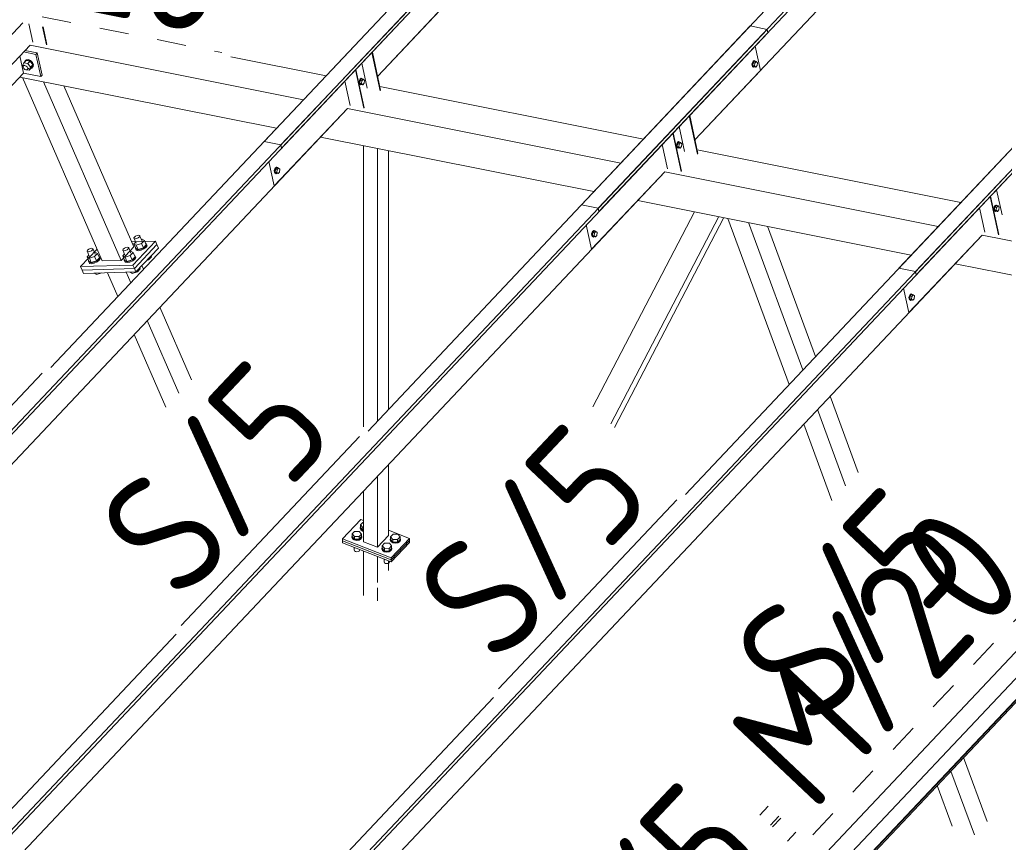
# Model space of a CAD drawing. Header units: millimetres. Extents: x -681 to 506, y -45 to 794.
# Tile 190 of 256: x -253 to -212, y 618 to 651. Entities that reach past the tile are written whole.
import ezdxf

# ---------------------------------------------------------------- set-up
doc = ezdxf.new("R2010")
doc.units = ezdxf.units.MM
doc.header["$LTSCALE"] = 0.6
doc.linetypes.add('XKITLINE00', pattern=[0])
doc.linetypes.add('XKITLINE02', pattern=[4, 2, -2])
for name, color, linetype, lineweight in [('Bolt', 7, 'Continuous', 0), ('Part', 2, 'Continuous', 0), ('PartMark', 3, 'Continuous', 0)]:
    doc.layers.add(name, color=color, linetype=linetype, lineweight=lineweight)
doc.styles.add('ISOCPEUR', font='ISOCPEUR.TTF')

msp = doc.modelspace()

# ---------------------------------------------------------------- linework, layer by layer
at = {"layer": 'Bolt', "color": 3, "linetype": 'XKITLINE00', "lineweight": 0}
for p, q in [((-252.646, 649.4), (-252.595, 649.521)), ((-252.623, 649.367), (-252.646, 649.4)), ((-252.622, 649.381), (-252.576, 649.43)), ((-252.622, 649.381), (-252.595, 649.407)), ((-252.595, 649.521), (-252.503, 649.618)), ((-252.595, 649.521), (-252.434, 649.489)), ((-252.595, 649.407), (-252.551, 649.41)), ((-252.562, 649.556), (-252.56, 649.58)), ((-252.56, 649.58), (-252.511, 649.629)), ((-252.56, 649.58), (-252.543, 649.598)), ((-252.551, 649.41), (-252.502, 649.389)), ((-252.493, 649.647), (-252.543, 649.598)), ((-252.511, 649.629), (-252.43, 649.634)), ((-252.342, 649.586), (-252.503, 649.618)), ((-252.502, 649.389), (-252.461, 649.349)), ((-252.412, 649.652), (-252.493, 649.647)), ((-252.434, 649.489), (-252.342, 649.586)), ((-252.434, 649.489), (-252.324, 649.336)), ((-252.43, 649.634), (-252.339, 649.594)), ((-252.321, 649.613), (-252.412, 649.652)), ((-252.232, 649.434), (-252.342, 649.586)), ((-252.339, 649.594), (-252.262, 649.52)), ((-252.324, 649.336), (-252.232, 649.434)), ((-252.245, 649.539), (-252.321, 649.613)), ((-252.283, 649.313), (-252.232, 649.434)), ((-252.262, 649.52), (-252.221, 649.432)), ((-252.204, 649.45), (-252.245, 649.539)), ((-252.221, 649.432), (-252.226, 649.352)), ((-252.209, 649.37), (-252.204, 649.45)), ((-222.734, 649.536), (-222.751, 649.469)), ((-222.751, 649.469), (-222.748, 649.404)), ((-222.748, 649.404), (-222.727, 649.36)), ((-222.703, 649.587), (-222.734, 649.536)), ((-222.727, 649.464), (-222.711, 649.531)), ((-222.725, 649.4), (-222.727, 649.464)), ((-222.704, 649.355), (-222.725, 649.4)), ((-222.703, 649.523), (-222.716, 649.41)), ((-222.716, 649.41), (-222.668, 649.359)), ((-222.716, 649.41), (-222.646, 649.396)), ((-222.711, 649.531), (-222.679, 649.582)), ((-222.665, 649.609), (-222.703, 649.587)), ((-222.644, 649.587), (-222.703, 649.523)), ((-222.703, 649.523), (-222.634, 649.509)), ((-222.679, 649.582), (-222.642, 649.604)), ((-222.665, 649.609), (-222.642, 649.604)), ((-222.646, 649.396), (-222.634, 649.509)), ((-222.598, 649.346), (-222.646, 649.396)), ((-222.644, 649.587), (-222.574, 649.573)), ((-222.642, 649.604), (-222.608, 649.591)), ((-222.634, 649.509), (-222.574, 649.573)), ((-222.608, 649.591), (-222.602, 649.578)), ((-222.538, 649.409), (-222.598, 649.346)), ((-222.574, 649.573), (-222.526, 649.523)), ((-222.526, 649.523), (-222.538, 649.409)), ((-252.624, 649.338), (-252.622, 649.381)), ((-252.602, 649.29), (-252.624, 649.338)), ((-252.561, 649.25), (-252.602, 649.29)), ((-252.512, 649.228), (-252.561, 649.25)), ((-252.468, 649.231), (-252.512, 649.228)), ((-252.441, 649.258), (-252.468, 649.231)), ((-252.465, 649.234), (-252.375, 649.216)), ((-252.461, 649.349), (-252.438, 649.301)), ((-252.441, 649.258), (-252.395, 649.307)), ((-252.438, 649.301), (-252.441, 649.258)), ((-252.375, 649.216), (-252.324, 649.336)), ((-252.375, 649.216), (-252.283, 649.313)), ((-252.275, 649.303), (-252.294, 649.302)), ((-252.226, 649.352), (-252.275, 649.303)), ((-252.226, 649.352), (-252.209, 649.37)), ((-222.727, 649.36), (-222.693, 649.347)), ((-222.67, 649.342), (-222.704, 649.355)), ((-222.693, 649.347), (-222.67, 649.342)), ((-222.647, 649.355), (-222.67, 649.342)), ((-222.668, 649.359), (-222.598, 649.346)), ((-238.841, 648.814), (-238.858, 648.747)), ((-238.858, 648.747), (-238.855, 648.683)), ((-238.855, 648.683), (-238.834, 648.638)), ((-238.81, 648.865), (-238.841, 648.814)), ((-238.835, 648.743), (-238.818, 648.809)), ((-238.832, 648.678), (-238.835, 648.743)), ((-238.834, 648.638), (-238.8, 648.625)), ((-238.811, 648.633), (-238.832, 648.678)), ((-238.811, 648.802), (-238.823, 648.688)), ((-238.823, 648.688), (-238.775, 648.638)), ((-238.823, 648.688), (-238.753, 648.674)), ((-238.818, 648.809), (-238.787, 648.861)), ((-238.751, 648.865), (-238.811, 648.802)), ((-238.811, 648.802), (-238.741, 648.788)), ((-238.777, 648.62), (-238.811, 648.633)), ((-238.772, 648.887), (-238.81, 648.865)), ((-238.8, 648.625), (-238.777, 648.62)), ((-238.787, 648.861), (-238.749, 648.883)), ((-238.754, 648.634), (-238.777, 648.62)), ((-238.775, 648.638), (-238.705, 648.624)), ((-238.772, 648.887), (-238.749, 648.883)), ((-238.753, 648.674), (-238.741, 648.788)), ((-238.705, 648.624), (-238.753, 648.674)), ((-238.751, 648.865), (-238.681, 648.851)), ((-238.749, 648.883), (-238.715, 648.869)), ((-238.741, 648.788), (-238.681, 648.851)), ((-238.715, 648.869), (-238.709, 648.857)), ((-238.646, 648.687), (-238.705, 648.624)), ((-238.681, 648.851), (-238.633, 648.801)), ((-238.633, 648.801), (-238.646, 648.687)), ((-225.833, 646.218), (-225.85, 646.151)), ((-225.802, 646.269), (-225.833, 646.218)), ((-225.827, 646.146), (-225.81, 646.213)), ((-225.803, 646.205), (-225.815, 646.092)), ((-225.81, 646.213), (-225.779, 646.264)), ((-225.743, 646.269), (-225.803, 646.205)), ((-225.803, 646.205), (-225.733, 646.191)), ((-225.764, 646.291), (-225.802, 646.269)), ((-225.779, 646.264), (-225.741, 646.286)), ((-225.764, 646.291), (-225.741, 646.286)), ((-225.745, 646.078), (-225.733, 646.191)), ((-225.743, 646.269), (-225.673, 646.255)), ((-225.741, 646.286), (-225.707, 646.273)), ((-225.733, 646.191), (-225.673, 646.255)), ((-225.707, 646.273), (-225.701, 646.26)), ((-225.673, 646.255), (-225.625, 646.205)), ((-225.625, 646.205), (-225.637, 646.091)), ((-225.85, 646.151), (-225.847, 646.086)), ((-225.847, 646.086), (-225.826, 646.042)), ((-225.824, 646.082), (-225.827, 646.146)), ((-225.826, 646.042), (-225.792, 646.029)), ((-225.803, 646.037), (-225.824, 646.082)), ((-225.815, 646.092), (-225.767, 646.041)), ((-225.815, 646.092), (-225.745, 646.078)), ((-225.769, 646.024), (-225.803, 646.037)), ((-225.792, 646.029), (-225.769, 646.024)), ((-225.746, 646.037), (-225.769, 646.024)), ((-225.767, 646.041), (-225.697, 646.028)), ((-225.697, 646.028), (-225.745, 646.078)), ((-225.637, 646.091), (-225.697, 646.028)), ((-242.313, 645.171), (-242.33, 645.104)), ((-242.33, 645.104), (-242.327, 645.04)), ((-242.327, 645.04), (-242.306, 644.995)), ((-242.282, 645.223), (-242.313, 645.171)), ((-242.307, 645.1), (-242.29, 645.167)), ((-242.304, 645.035), (-242.307, 645.1)), ((-242.306, 644.995), (-242.272, 644.982)), ((-242.283, 644.991), (-242.304, 645.035)), ((-242.283, 645.159), (-242.295, 645.045)), ((-242.295, 645.045), (-242.247, 644.995)), ((-242.295, 645.045), (-242.225, 645.031)), ((-242.29, 645.167), (-242.259, 645.218)), ((-242.223, 645.222), (-242.283, 645.159)), ((-242.283, 645.159), (-242.213, 645.145)), ((-242.249, 644.978), (-242.283, 644.991)), ((-242.244, 645.245), (-242.282, 645.223)), ((-242.272, 644.982), (-242.249, 644.978)), ((-242.259, 645.218), (-242.221, 645.24)), ((-242.226, 644.991), (-242.249, 644.978)), ((-242.247, 644.995), (-242.177, 644.981)), ((-242.244, 645.245), (-242.221, 645.24)), ((-242.225, 645.031), (-242.213, 645.145)), ((-242.177, 644.981), (-242.225, 645.031)), ((-242.223, 645.222), (-242.153, 645.208)), ((-242.221, 645.24), (-242.187, 645.227)), ((-242.213, 645.145), (-242.153, 645.208)), ((-242.187, 645.227), (-242.181, 645.214)), ((-242.117, 645.045), (-242.177, 644.981)), ((-242.153, 645.208), (-242.105, 645.158)), ((-242.105, 645.158), (-242.117, 645.045)), ((-212.825, 643.621), (-212.842, 643.554)), ((-212.842, 643.554), (-212.839, 643.49)), ((-212.839, 643.49), (-212.818, 643.445)), ((-212.794, 643.672), (-212.825, 643.621)), ((-212.819, 643.55), (-212.802, 643.617)), ((-212.816, 643.485), (-212.819, 643.55)), ((-212.818, 643.445), (-212.784, 643.432)), ((-212.795, 643.441), (-212.816, 643.485)), ((-212.795, 643.609), (-212.807, 643.495)), ((-212.807, 643.495), (-212.759, 643.445)), ((-212.807, 643.495), (-212.737, 643.481)), ((-212.802, 643.617), (-212.771, 643.668)), ((-212.735, 643.672), (-212.795, 643.609)), ((-212.795, 643.609), (-212.725, 643.595)), ((-212.761, 643.428), (-212.795, 643.441)), ((-212.756, 643.694), (-212.794, 643.672)), ((-212.784, 643.432), (-212.761, 643.428)), ((-212.771, 643.668), (-212.733, 643.69)), ((-212.738, 643.441), (-212.761, 643.428)), ((-212.759, 643.445), (-212.689, 643.431)), ((-212.756, 643.694), (-212.733, 643.69)), ((-212.737, 643.481), (-212.725, 643.595)), ((-212.689, 643.431), (-212.737, 643.481)), ((-212.735, 643.672), (-212.665, 643.658)), ((-212.733, 643.69), (-212.699, 643.677)), ((-212.725, 643.595), (-212.665, 643.658)), ((-212.699, 643.677), (-212.693, 643.664)), ((-212.629, 643.495), (-212.689, 643.431)), ((-212.665, 643.658), (-212.617, 643.608)), ((-212.617, 643.608), (-212.629, 643.495)), ((-229.305, 642.575), (-229.322, 642.508)), ((-229.274, 642.626), (-229.305, 642.575)), ((-229.299, 642.503), (-229.282, 642.57)), ((-229.275, 642.562), (-229.287, 642.449)), ((-229.282, 642.57), (-229.251, 642.622)), ((-229.215, 642.626), (-229.275, 642.562)), ((-229.275, 642.562), (-229.205, 642.549)), ((-229.236, 642.648), (-229.274, 642.626)), ((-229.251, 642.622), (-229.213, 642.644)), ((-229.236, 642.648), (-229.213, 642.644)), ((-229.217, 642.435), (-229.205, 642.549)), ((-229.215, 642.626), (-229.145, 642.612)), ((-229.213, 642.644), (-229.179, 642.63)), ((-229.205, 642.549), (-229.145, 642.612)), ((-229.179, 642.63), (-229.173, 642.618)), ((-229.145, 642.612), (-229.097, 642.562)), ((-229.097, 642.562), (-229.109, 642.448)), ((-248.084, 642.343), (-248.063, 642.38)), ((-248.071, 642.318), (-248.084, 642.343)), ((-247.991, 642.13), (-248.084, 642.343)), ((-248.011, 642.176), (-248.082, 642.101)), ((-248.029, 642.31), (-248.071, 642.318)), ((-248.063, 642.38), (-248.015, 642.417)), ((-247.968, 642.321), (-248.029, 642.31)), ((-248.015, 642.417), (-247.952, 642.445)), ((-247.905, 642.349), (-247.968, 642.321)), ((-247.952, 642.445), (-247.891, 642.456)), ((-247.857, 642.386), (-247.905, 642.349)), ((-247.891, 642.456), (-247.848, 642.448)), ((-247.836, 642.422), (-247.857, 642.386)), ((-247.848, 642.448), (-247.836, 642.422)), ((-247.743, 642.209), (-247.836, 642.422)), ((-247.777, 642.287), (-247.747, 642.296)), ((-247.652, 642.238), (-247.772, 642.111)), ((-247.747, 642.296), (-247.652, 642.238)), ((-247.652, 642.238), (-247.576, 642.061)), ((-229.322, 642.508), (-229.319, 642.444)), ((-229.319, 642.444), (-229.298, 642.399)), ((-229.296, 642.439), (-229.299, 642.503)), ((-229.298, 642.399), (-229.264, 642.386)), ((-229.275, 642.394), (-229.296, 642.439)), ((-229.287, 642.449), (-229.239, 642.399)), ((-229.287, 642.449), (-229.217, 642.435)), ((-229.241, 642.381), (-229.275, 642.394)), ((-229.264, 642.386), (-229.241, 642.381)), ((-229.218, 642.395), (-229.241, 642.381)), ((-229.239, 642.399), (-229.169, 642.385)), ((-229.169, 642.385), (-229.217, 642.435)), ((-229.109, 642.448), (-229.169, 642.385)), ((-250.007, 641.811), (-249.986, 641.847)), ((-249.995, 641.785), (-250.007, 641.811)), ((-249.914, 641.597), (-250.007, 641.811)), ((-249.952, 641.777), (-249.995, 641.785)), ((-249.986, 641.847), (-249.938, 641.884)), ((-249.891, 641.788), (-249.952, 641.777)), ((-249.938, 641.884), (-249.875, 641.912)), ((-249.828, 641.816), (-249.891, 641.788)), ((-249.875, 641.912), (-249.814, 641.923)), ((-249.78, 641.853), (-249.828, 641.816)), ((-249.814, 641.923), (-249.772, 641.915)), ((-249.759, 641.889), (-249.78, 641.853)), ((-249.772, 641.915), (-249.759, 641.889)), ((-249.666, 641.676), (-249.759, 641.889)), ((-249.7, 641.754), (-249.67, 641.764)), ((-249.67, 641.764), (-249.576, 641.705)), ((-248.545, 641.855), (-248.524, 641.891)), ((-248.533, 641.829), (-248.545, 641.855)), ((-248.452, 641.642), (-248.545, 641.855)), ((-248.49, 641.821), (-248.533, 641.829)), ((-248.524, 641.891), (-248.476, 641.928)), ((-248.429, 641.832), (-248.49, 641.821)), ((-248.476, 641.928), (-248.413, 641.956)), ((-248.366, 641.86), (-248.429, 641.832)), ((-248.413, 641.956), (-248.352, 641.968)), ((-248.318, 641.897), (-248.366, 641.86)), ((-248.352, 641.968), (-248.31, 641.959)), ((-248.297, 641.934), (-248.318, 641.897)), ((-248.31, 641.959), (-248.297, 641.934)), ((-248.204, 641.72), (-248.297, 641.934)), ((-248.238, 641.798), (-248.209, 641.808)), ((-248.114, 641.749), (-248.233, 641.622)), ((-248.209, 641.808), (-248.114, 641.749)), ((-248.114, 641.749), (-248.037, 641.573)), ((-248.082, 642.101), (-247.987, 642.043)), ((-248.005, 641.925), (-248.082, 642.101)), ((-248.018, 641.921), (-248.01, 641.935)), ((-247.995, 641.874), (-248.018, 641.921)), ((-248.002, 641.884), (-248.018, 641.921)), ((-248.005, 641.925), (-247.91, 641.866)), ((-248.002, 641.884), (-247.979, 641.837)), ((-247.917, 641.859), (-247.995, 641.874)), ((-247.772, 642.111), (-247.987, 642.043)), ((-247.987, 642.043), (-247.91, 641.866)), ((-247.979, 641.837), (-247.901, 641.822)), ((-247.806, 641.88), (-247.917, 641.859)), ((-247.91, 641.866), (-247.696, 641.934)), ((-247.901, 641.822), (-247.79, 641.843)), ((-247.69, 641.931), (-247.806, 641.88)), ((-247.79, 641.843), (-247.674, 641.894)), ((-247.772, 642.111), (-247.696, 641.934)), ((-247.696, 641.934), (-247.576, 642.061)), ((-247.601, 641.999), (-247.69, 641.931)), ((-247.674, 641.894), (-247.585, 641.962)), ((-247.563, 642.065), (-247.601, 641.999)), ((-247.599, 642.115), (-247.586, 642.112)), ((-247.586, 642.112), (-247.563, 642.065)), ((-247.585, 641.962), (-247.547, 642.028)), ((-247.547, 642.028), (-247.563, 642.065)), ((-249.934, 641.643), (-250.005, 641.568)), ((-250.005, 641.568), (-249.91, 641.51)), ((-249.928, 641.392), (-250.005, 641.568)), ((-249.941, 641.388), (-249.933, 641.402)), ((-249.918, 641.341), (-249.941, 641.388)), ((-249.925, 641.351), (-249.941, 641.388)), ((-249.928, 641.392), (-249.833, 641.333)), ((-249.925, 641.351), (-249.902, 641.304)), ((-249.84, 641.326), (-249.918, 641.341)), ((-249.695, 641.578), (-249.91, 641.51)), ((-249.91, 641.51), (-249.833, 641.333)), ((-249.729, 641.347), (-249.84, 641.326)), ((-249.833, 641.333), (-249.619, 641.402)), ((-249.613, 641.398), (-249.729, 641.347)), ((-249.713, 641.31), (-249.597, 641.361)), ((-249.576, 641.705), (-249.695, 641.578)), ((-249.695, 641.578), (-249.619, 641.402)), ((-249.619, 641.402), (-249.499, 641.528)), ((-249.524, 641.466), (-249.613, 641.398)), ((-249.597, 641.361), (-249.508, 641.429)), ((-249.576, 641.705), (-249.499, 641.528)), ((-249.486, 641.532), (-249.524, 641.466)), ((-249.522, 641.582), (-249.509, 641.579)), ((-249.509, 641.579), (-249.486, 641.532)), ((-249.508, 641.429), (-249.47, 641.495)), ((-249.47, 641.495), (-249.486, 641.532)), ((-248.472, 641.688), (-248.543, 641.613)), ((-248.543, 641.613), (-248.448, 641.554)), ((-248.466, 641.436), (-248.543, 641.613)), ((-248.479, 641.432), (-248.471, 641.447)), ((-248.456, 641.385), (-248.479, 641.432)), ((-248.463, 641.395), (-248.479, 641.432)), ((-248.466, 641.436), (-248.371, 641.378)), ((-248.463, 641.395), (-248.44, 641.348)), ((-248.378, 641.37), (-248.456, 641.385)), ((-248.233, 641.622), (-248.448, 641.554)), ((-248.448, 641.554), (-248.371, 641.378)), ((-248.44, 641.348), (-248.362, 641.333)), ((-248.267, 641.391), (-248.378, 641.37)), ((-248.371, 641.378), (-248.157, 641.446)), ((-248.362, 641.333), (-248.251, 641.354)), ((-248.151, 641.442), (-248.267, 641.391)), ((-248.251, 641.354), (-248.135, 641.405)), ((-248.233, 641.622), (-248.157, 641.446)), ((-248.157, 641.446), (-248.037, 641.573)), ((-248.062, 641.51), (-248.151, 641.442)), ((-248.135, 641.405), (-248.046, 641.473)), ((-248.024, 641.577), (-248.062, 641.51)), ((-248.06, 641.626), (-248.047, 641.624)), ((-248.047, 641.624), (-248.024, 641.577)), ((-248.046, 641.473), (-248.008, 641.54)), ((-248.008, 641.54), (-248.024, 641.577)), ((-247.567, 641.416), (-247.482, 641.443)), ((-247.482, 641.443), (-247.501, 641.486)), ((-247.482, 641.443), (-247.362, 641.569)), ((-247.362, 641.569), (-247.381, 641.612)), ((-249.902, 641.304), (-249.824, 641.289)), ((-249.824, 641.289), (-249.713, 641.31)), ((-249.405, 640.91), (-249.406, 640.913)), ((-249.405, 640.91), (-249.402, 640.913)), ((-248.253, 640.945), (-248.254, 640.948)), ((-248.253, 640.945), (-248.158, 640.886)), ((-248.158, 640.886), (-248.185, 640.95)), ((-248.158, 640.886), (-247.943, 640.954)), ((-247.943, 640.954), (-247.962, 640.997)), ((-247.943, 640.954), (-247.823, 641.081)), ((-247.823, 641.081), (-247.842, 641.124)), ((-249.714, 640.9), (-249.716, 640.903)), ((-249.714, 640.9), (-249.62, 640.842)), ((-249.62, 640.842), (-249.647, 640.905)), ((-249.62, 640.842), (-249.405, 640.91)), ((-216.297, 639.979), (-216.314, 639.912)), ((-216.314, 639.912), (-216.311, 639.847)), ((-216.311, 639.847), (-216.29, 639.803)), ((-216.266, 640.03), (-216.297, 639.979)), ((-216.291, 639.907), (-216.274, 639.974)), ((-216.288, 639.843), (-216.291, 639.907)), ((-216.29, 639.803), (-216.256, 639.789)), ((-216.267, 639.798), (-216.288, 639.843)), ((-216.266, 639.966), (-216.279, 639.853)), ((-216.279, 639.853), (-216.231, 639.802)), ((-216.279, 639.853), (-216.209, 639.839)), ((-216.274, 639.974), (-216.242, 640.025)), ((-216.233, 639.785), (-216.267, 639.798)), ((-216.228, 640.052), (-216.266, 640.03)), ((-216.207, 640.03), (-216.266, 639.966)), ((-216.266, 639.966), (-216.197, 639.952)), ((-216.256, 639.789), (-216.233, 639.785)), ((-216.242, 640.025), (-216.205, 640.047)), ((-216.21, 639.798), (-216.233, 639.785)), ((-216.231, 639.802), (-216.161, 639.789)), ((-216.228, 640.052), (-216.205, 640.047)), ((-216.209, 639.839), (-216.197, 639.952)), ((-216.161, 639.789), (-216.209, 639.839)), ((-216.207, 640.03), (-216.137, 640.016)), ((-216.205, 640.047), (-216.171, 640.034)), ((-216.197, 639.952), (-216.137, 640.016)), ((-216.171, 640.034), (-216.165, 640.021)), ((-216.101, 639.852), (-216.161, 639.789)), ((-216.137, 640.016), (-216.089, 639.966)), ((-216.089, 639.966), (-216.101, 639.852)), ((-238.809, 630.477), (-238.796, 630.506)), ((-238.783, 630.41), (-238.809, 630.477)), ((-238.809, 630.451), (-238.809, 630.477)), ((-238.783, 630.385), (-238.809, 630.451)), ((-238.796, 630.583), (-238.696, 630.689)), ((-238.796, 630.477), (-238.796, 630.583)), ((-238.703, 630.475), (-238.796, 630.583)), ((-238.703, 630.368), (-238.796, 630.477)), ((-238.703, 630.368), (-238.703, 630.475)), ((-238.703, 630.475), (-238.674, 630.474)), ((-238.696, 630.689), (-238.674, 630.688)), ((-239.155, 630.11), (-239.142, 630.139)), ((-239.129, 630.044), (-239.155, 630.11)), ((-239.155, 630.085), (-239.155, 630.11)), ((-239.129, 630.018), (-239.155, 630.085)), ((-239.142, 630.217), (-239.042, 630.322)), ((-239.142, 630.11), (-239.142, 630.217)), ((-239.049, 630.108), (-239.142, 630.217)), ((-239.049, 630.002), (-239.142, 630.11)), ((-239.056, 629.995), (-239.129, 630.044)), ((-239.129, 630.018), (-239.056, 629.969)), ((-239.049, 630.002), (-239.049, 630.108)), ((-238.857, 630.105), (-239.049, 630.108)), ((-239.042, 630.322), (-238.849, 630.32)), ((-238.757, 630.211), (-238.857, 630.105)), ((-238.857, 629.999), (-238.757, 630.105)), ((-238.857, 629.999), (-238.857, 630.105)), ((-238.773, 630.039), (-238.85, 629.992)), ((-238.849, 630.32), (-238.757, 630.211)), ((-238.71, 630.361), (-238.783, 630.41)), ((-238.783, 630.385), (-238.71, 630.335)), ((-238.744, 630.105), (-238.773, 630.039)), ((-238.773, 630.013), (-238.744, 630.079)), ((-238.757, 630.105), (-238.757, 630.211)), ((-238.757, 630.139), (-238.744, 630.105)), ((-238.744, 630.079), (-238.744, 630.105)), ((-238.71, 630.361), (-238.674, 630.354)), ((-238.71, 630.335), (-238.674, 630.329)), ((-238.674, 630.368), (-238.703, 630.368)), ((-237.574, 629.995), (-237.561, 630.024)), ((-237.561, 630.101), (-237.461, 630.207)), ((-237.561, 629.995), (-237.561, 630.101)), ((-237.468, 629.993), (-237.561, 630.101)), ((-237.461, 630.207), (-237.269, 630.204)), ((-237.176, 630.096), (-237.276, 629.99)), ((-237.269, 630.204), (-237.176, 630.096)), ((-237.176, 629.99), (-237.176, 630.096)), ((-237.176, 630.024), (-237.163, 629.989)), ((-239.067, 629.665), (-239.049, 629.644)), ((-239.06, 629.556), (-239.06, 629.657)), ((-238.954, 629.975), (-239.056, 629.995)), ((-239.056, 629.969), (-238.954, 629.95)), ((-239.049, 630.002), (-238.857, 629.999)), ((-239.049, 629.644), (-239.049, 629.658)), ((-239.049, 629.644), (-239.012, 629.644)), ((-238.85, 629.992), (-238.954, 629.975)), ((-238.954, 629.95), (-238.85, 629.966)), ((-238.85, 629.966), (-238.773, 630.013)), ((-237.92, 629.629), (-237.907, 629.658)), ((-237.894, 629.562), (-237.92, 629.629)), ((-237.92, 629.603), (-237.92, 629.629)), ((-237.907, 629.735), (-237.807, 629.841)), ((-237.907, 629.629), (-237.907, 629.735)), ((-237.814, 629.627), (-237.907, 629.735)), ((-237.814, 629.52), (-237.907, 629.629)), ((-237.814, 629.52), (-237.814, 629.627)), ((-237.622, 629.624), (-237.814, 629.627)), ((-237.807, 629.841), (-237.614, 629.838)), ((-237.522, 629.73), (-237.622, 629.624)), ((-237.622, 629.517), (-237.622, 629.624)), ((-237.622, 629.517), (-237.522, 629.623)), ((-237.614, 629.838), (-237.522, 629.73)), ((-237.549, 629.929), (-237.574, 629.995)), ((-237.574, 629.97), (-237.574, 629.995)), ((-237.549, 629.903), (-237.574, 629.97)), ((-237.468, 629.886), (-237.561, 629.995)), ((-237.475, 629.879), (-237.549, 629.929)), ((-237.549, 629.903), (-237.475, 629.854)), ((-237.509, 629.623), (-237.539, 629.557)), ((-237.522, 629.623), (-237.522, 629.73)), ((-237.522, 629.657), (-237.509, 629.623)), ((-237.509, 629.597), (-237.509, 629.623)), ((-237.373, 629.86), (-237.475, 629.879)), ((-237.475, 629.854), (-237.373, 629.835)), ((-237.468, 629.886), (-237.468, 629.993)), ((-237.276, 629.99), (-237.468, 629.993)), ((-237.468, 629.886), (-237.276, 629.884)), ((-237.27, 629.876), (-237.373, 629.86)), ((-237.373, 629.835), (-237.27, 629.851)), ((-237.276, 629.884), (-237.176, 629.99)), ((-237.276, 629.884), (-237.276, 629.99)), ((-237.193, 629.924), (-237.27, 629.876)), ((-237.27, 629.851), (-237.193, 629.898)), ((-237.163, 629.989), (-237.193, 629.924)), ((-237.193, 629.898), (-237.163, 629.964)), ((-237.163, 629.964), (-237.163, 629.989)), ((-239.047, 629.52), (-239.06, 629.556)), ((-239.047, 629.52), (-239.007, 629.493)), ((-239.007, 629.493), (-238.952, 629.483)), ((-238.952, 629.483), (-238.896, 629.492)), ((-238.896, 629.492), (-238.854, 629.517)), ((-238.854, 629.517), (-238.838, 629.553)), ((-238.838, 629.553), (-238.838, 629.576)), ((-237.894, 629.537), (-237.92, 629.603)), ((-237.821, 629.513), (-237.894, 629.562)), ((-237.894, 629.537), (-237.821, 629.487)), ((-237.719, 629.494), (-237.821, 629.513)), ((-237.821, 629.487), (-237.719, 629.468)), ((-237.814, 629.52), (-237.622, 629.517)), ((-237.615, 629.51), (-237.719, 629.494)), ((-237.719, 629.468), (-237.615, 629.484)), ((-237.539, 629.557), (-237.615, 629.51)), ((-237.615, 629.484), (-237.539, 629.532)), ((-237.539, 629.532), (-237.509, 629.597)), ((-237.832, 629.184), (-237.814, 629.163)), ((-237.825, 629.074), (-237.825, 629.176)), ((-237.812, 629.038), (-237.825, 629.074)), ((-237.814, 629.163), (-237.814, 629.177)), ((-237.814, 629.163), (-237.777, 629.162)), ((-237.812, 629.038), (-237.772, 629.012)), ((-237.772, 629.012), (-237.717, 629.001)), ((-237.717, 629.001), (-237.661, 629.01)), ((-237.661, 629.01), (-237.619, 629.036)), ((-237.619, 629.036), (-237.603, 629.071)), ((-237.603, 629.071), (-237.603, 629.094))]:
    msp.add_line(p, q, dxfattribs=at)
at = {"layer": 'Part', "color": 2, "linetype": 'XKITLINE00', "lineweight": 0}
for p, q in [((-242.058, 646.161), (-202.862, 687.681)), ((-242.029, 646.025), (-202.832, 687.544)), ((-229.05, 643.565), (-189.854, 685.084)), ((-229.021, 643.428), (-189.824, 684.948)), ((-216.042, 640.968), (-176.846, 682.488)), ((-216.013, 640.832), (-176.816, 682.352)), ((-238.094, 648.965), (-207.056, 681.843)), ((-225.086, 646.368), (-194.048, 679.247)), ((-242.746, 646.298), (-227.079, 662.894)), ((-229.738, 643.702), (-214.071, 660.298)), ((-216.73, 641.106), (-201.063, 657.701)), ((-274.337, 611.968), (-235.141, 653.488)), ((-251.496, 637.03), (-235.829, 653.625)), ((-274.308, 611.832), (-235.112, 653.352)), ((-238.094, 648.965), (-235.415, 651.802)), ((-264.415, 638.686), (-252.638, 651.161)), ((-255.037, 648.621), (-252.638, 651.161)), ((-252.228, 650.369), (-252.389, 651.112)), ((-238.488, 634.433), (-222.821, 651.029)), ((-222.133, 650.892), (-222.821, 651.029)), ((-261.329, 609.372), (-222.133, 650.892)), ((-261.3, 609.235), (-222.104, 650.755)), ((-251.67, 650.258), (-251.831, 651)), ((-251.653, 650.277), (-251.809, 650.996)), ((-222.104, 650.755), (-222.133, 650.892)), ((-278.272, 622.78), (-252.343, 650.247)), ((-255.34, 647.072), (-252.343, 650.247)), ((-252.343, 650.247), (-241.13, 648.009)), ((-222.407, 649.206), (-222.624, 650.204)), ((-252.761, 649.804), (-252.608, 649.096)), ((-252.608, 649.966), (-252.103, 649.865)), ((-252.551, 650.027), (-252.045, 649.926)), ((-252.103, 649.865), (-252.045, 649.926)), ((-251.905, 648.955), (-252.103, 649.865)), ((-252.045, 649.926), (-251.848, 649.016)), ((-237.988, 648.376), (-238.328, 649.944)), ((-237.971, 648.395), (-238.311, 649.963)), ((-244.114, 649.766), (-240.208, 648.986)), ((-238.517, 648.482), (-238.74, 649.508)), ((-252.608, 649.096), (-277.581, 622.642)), ((-252.608, 649.096), (-251.905, 648.955)), ((-251.905, 648.955), (-251.848, 649.016)), ((-238.662, 647.662), (-239.003, 649.23)), ((-238.645, 647.68), (-238.985, 649.248)), ((-225.086, 646.368), (-222.407, 649.206)), ((-252.757, 648.938), (-242.236, 646.838)), ((-252.649, 648.916), (-249.382, 641.403)), ((-248.608, 641.427), (-251.79, 648.745)), ((-248.09, 641.976), (-250.96, 648.579)), ((-239.22, 647.773), (-239.436, 648.771)), ((-248.321, 606.776), (-209.125, 648.295)), ((-238.004, 648.546), (-227.2, 646.39)), ((-225.48, 631.837), (-209.813, 648.433)), ((-248.292, 606.639), (-209.096, 648.159)), ((-270.374, 614.772), (-239.335, 647.65)), ((-242.332, 644.475), (-239.335, 647.65)), ((-239.335, 647.651), (-228.122, 645.413)), ((-224.98, 645.78), (-225.32, 647.348)), ((-224.963, 645.798), (-225.303, 647.366)), ((-225.654, 645.065), (-225.995, 646.634)), ((-225.637, 645.084), (-225.977, 646.652)), ((-225.509, 645.886), (-225.732, 646.912)), ((-242.058, 646.161), (-242.746, 646.298)), ((-242.058, 646.161), (-242.029, 646.025)), ((-240.44, 646.479), (-229.228, 644.242)), ((-226.212, 645.177), (-226.428, 646.174)), ((-238.674, 634.609), (-238.674, 646.127)), ((-238.104, 634.839), (-238.104, 646.013)), ((-237.643, 635.328), (-237.643, 645.921)), ((-224.995, 645.95), (-214.192, 643.794)), ((-242.549, 645.473), (-242.332, 644.475)), ((-257.366, 612.175), (-226.327, 645.054)), ((-229.324, 641.879), (-226.327, 645.054)), ((-226.327, 645.055), (-215.114, 642.817)), ((-232.951, 603.127), (-193.754, 644.647)), ((-212.501, 643.289), (-212.724, 644.315)), ((-227.432, 643.883), (-216.22, 641.645)), ((-212.646, 642.469), (-212.987, 644.037)), ((-212.629, 642.487), (-212.969, 644.056)), ((-229.05, 643.565), (-229.738, 643.702)), ((-225.112, 643.42), (-229.276, 635.421)), ((-229.05, 643.565), (-229.021, 643.428)), ((-213.204, 642.58), (-213.42, 643.578)), ((-194.145, 643.151), (-233.342, 601.631)), ((-228.537, 634.723), (-224.113, 643.22)), ((-228.381, 634.575), (-223.902, 643.178)), ((-221.23, 636.339), (-223.745, 643.147)), ((-220.666, 636.936), (-222.898, 642.978)), ((-232.751, 601.271), (-193.555, 642.79)), ((-193.544, 642.914), (-232.74, 601.395)), ((-193.525, 642.904), (-232.721, 601.384)), ((-229.541, 642.877), (-229.324, 641.879)), ((-220.147, 637.486), (-222.118, 642.822)), ((-248.179, 642.181), (-247.2, 642.211)), ((-247.2, 642.211), (-248.122, 641.234)), ((-247.139, 642.071), (-247.2, 642.211)), ((-244.357, 609.579), (-213.319, 642.458)), ((-216.316, 639.283), (-213.319, 642.458)), ((-213.319, 642.458), (-202.106, 640.22)), ((-249.593, 641.888), (-250.272, 641.169)), ((-248.608, 641.427), (-248.09, 641.976)), ((-247.139, 642.071), (-248.062, 641.095)), ((-248.062, 641.095), (-247.139, 642.071)), ((-248.001, 640.955), (-247.079, 641.932)), ((-247.079, 641.932), (-247.139, 642.071)), ((-249.382, 641.403), (-248.608, 641.427)), ((-248.122, 641.234), (-250.272, 641.169)), ((-250.272, 641.169), (-250.211, 641.029)), ((-250.211, 641.029), (-248.062, 641.095)), ((-250.211, 641.029), (-248.062, 641.095)), ((-250.151, 640.89), (-250.211, 641.029)), ((-248.001, 640.955), (-250.151, 640.89)), ((-248.747, 639.942), (-249.172, 640.92)), ((-248.21, 640.51), (-248.398, 640.943)), ((-248.062, 641.095), (-248.122, 641.234)), ((-248.062, 641.095), (-248.001, 640.955)), ((-247.691, 641.06), (-247.758, 641.213)), ((-216.042, 640.968), (-216.73, 641.106)), ((-216.042, 640.968), (-216.013, 640.832)), ((-214.424, 641.287), (-203.212, 639.049)), ((-216.533, 640.281), (-216.316, 639.283)), ((-245.722, 636.53), (-247.018, 639.512)), ((-246.241, 635.981), (-247.537, 638.962)), ((-246.778, 635.412), (-248.074, 638.394)), ((-218.391, 632.73), (-219.547, 635.86)), ((-218.91, 632.181), (-220.066, 635.311)), ((-219.474, 631.584), (-220.63, 634.713)), ((-237.643, 630.157), (-237.643, 633.067)), ((-238.104, 629.669), (-238.104, 632.578)), ((-238.674, 629.891), (-238.674, 631.975)), ((-238.781, 630.81), (-239.531, 630.016)), ((-238.781, 630.81), (-238.674, 630.768)), ((-239.531, 630.016), (-237.536, 629.238)), ((-239.531, 630.016), (-239.531, 629.931)), ((-237.643, 630.157), (-238.104, 629.669)), ((-237.643, 630.366), (-236.787, 630.032)), ((-236.787, 630.032), (-237.536, 629.238)), ((-236.787, 629.947), (-236.787, 630.032)), ((-237.536, 629.153), (-239.531, 629.931)), ((-239.531, 629.931), (-237.536, 629.153)), ((-239.531, 629.846), (-239.531, 629.931)), ((-237.536, 629.068), (-239.531, 629.846)), ((-238.104, 629.669), (-238.674, 629.891)), ((-236.787, 629.947), (-237.536, 629.153)), ((-236.787, 629.947), (-237.536, 629.153)), ((-236.787, 629.862), (-237.536, 629.068)), ((-236.787, 629.862), (-236.787, 629.947)), ((-238.674, 627.697), (-238.674, 629.512)), ((-238.104, 628.224), (-238.104, 629.29)), ((-237.536, 629.238), (-237.536, 629.153)), ((-237.643, 628.712), (-237.643, 629.11)), ((-237.536, 629.153), (-237.536, 629.068)), ((-238.104, 627.475), (-238.104, 628.004)), ((-262.017, 609.509), (-246.35, 626.105)), ((-249.009, 606.913), (-233.342, 623.509)), ((-213.111, 618.436), (-214.077, 621.051)), ((-213.63, 617.887), (-214.596, 620.502)), ((-214.547, 618.244), (-215.16, 619.904)), ((-222.426, 618.696), (-222.082, 619.06)), ((-221.994, 618.288), (-221.65, 618.653)), ((-221.91, 618.209), (-221.566, 618.574)), ((-221.297, 617.631), (-220.953, 617.995))]:
    msp.add_line(p, q, dxfattribs=at)
at = {"layer": 'PartMark', "color": 1, "linetype": 'XKITLINE02', "lineweight": 0}
for p, q in [((-261.255, 653.289), (-244.487, 649.942)), ((-220.262, 617.892), (-210.589, 628.138))]:
    msp.add_line(p, q, dxfattribs=at)
at = {"layer": 'PartMark', "color": 1, "linetype": 'XKITLINE00', "lineweight": 0}
for p, q in [((-259.156, 629.061), (-251.843, 636.807)), ((-246.148, 626.464), (-238.835, 634.211)), ((-233.14, 623.868), (-225.827, 631.615))]:
    msp.add_line(p, q, dxfattribs=at)

# ---------------------------------------------------------------- texts
at = {"layer": 'PartMark', "color": 1, "style": 'ISOCPEUR', "width": 0.85}
for s, rotation, p in [('RT/26', -11.2873, (-260.549, 653.76)), ('S/5', 46.6502, (-246.173, 627.313)), ('S/5', 46.6502, (-233.164, 624.716)), ('S/5', 46.6502, (-220.156, 622.12)), ('M/20', 46.6502, (-220.286, 618.74)), ('S/5', 46.6502, (-228.467, 610.023))]:
    msp.add_text(s, height=5, rotation=rotation, dxfattribs=at).set_placement(p)

doc.saveas('drawing.dxf')
